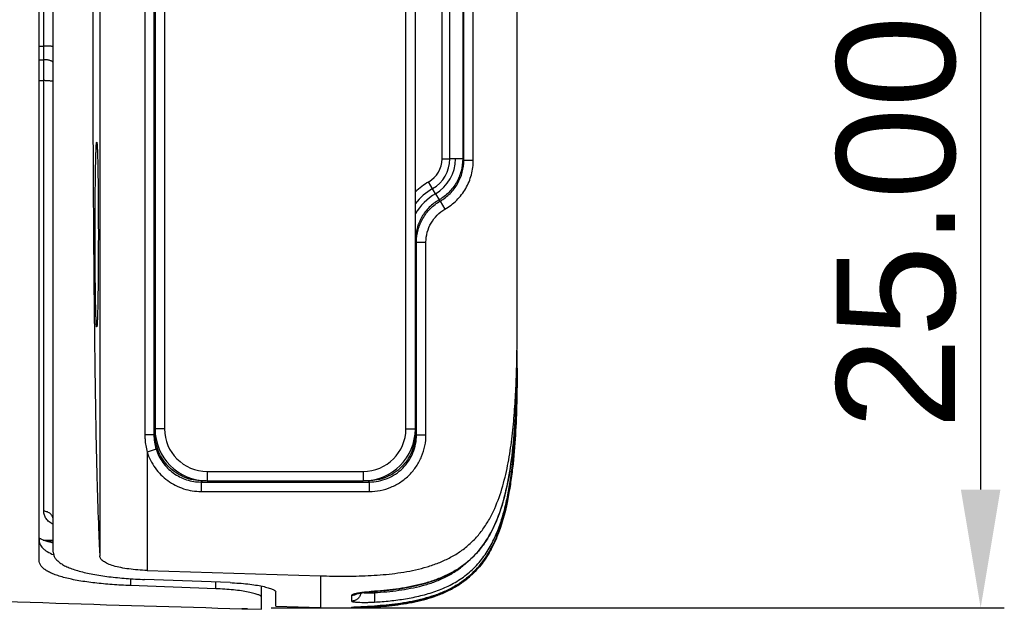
# Model space of a CAD drawing. Header units: millimetres. Extents: x 2984 to 3412, y -1556 to -1253.
# Tile 37 of 53: x 3251 to 3272, y -1403 to -1390. Entities that reach past the tile are written whole.
import ezdxf

# ---------------------------------------------------------------- set-up
doc = ezdxf.new("R2010")
doc.units = ezdxf.units.MM
doc.layers.add('06___PRT_ALL_SURFS', color=7, linetype='Continuous')
doc.styles.add('HANA', font='arial.ttf')
doc.dimstyles.new('HANA$0', dxfattribs={"dimtxt": 2.5, "dimasz": 2.5, "dimexe": 0.5, "dimexo": 0.2, "dimgap": 0.5, "dimtad": 1, "dimzin": 1, "dimdsep": 46, "dimtxsty": 'HANA', "dimcen": 0, "dimclrd": 3, "dimclre": 3, "dimclrt": 4, "dimadec": 0, "dimazin": 0, "dimtfac": 1, "dimtmove": 0, "dimatfit": 3, "dimfxl": 1, "dimtzin": 0, "dimarcsym": 0})

# ---------------------------------------------------------------- blocks, each defined once
blk = doc.blocks.new('*D42')
at = {"color": 4, "lineweight": -2}
for p, q in [((3256.389, -1377.62), (3271.882, -1377.62)), ((3256.389, -1402.617), (3271.882, -1402.617))]:
    blk.add_line(p, q, dxfattribs=at)
at = {"color": 3, "lineweight": -2}
blk.add_line((3271.382, -1380.12), (3271.382, -1400.117), dxfattribs=at)
at = {"color": 3}
for points in [[(3271.799, -1380.12), (3270.965, -1380.12), (3271.382, -1377.62)], [(3270.965, -1400.117), (3271.799, -1400.117), (3271.382, -1402.617)]]:
    blk.add_solid(points, dxfattribs=at)
at = {"layer": 'Defpoints', "color": 0}
for p in [(3256.189, -1377.62), (3256.189, -1402.617), (3271.382, -1402.617)]:
    blk.add_point(p, dxfattribs=at)
at = {"color": 3, "insert": (3269.605, -1390.119), "char_height": 2.5, "attachment_point": 5, "rotation": 90, "style": 'HANA'}
blk.add_mtext('25.00%%p0.30', dxfattribs=at)

msp = doc.modelspace()

# ---------------------------------------------------------------- linework, layer by layer
at = {"color": 7, "linetype": 'Continuous'}
for p, q in [((3251.489, -1401.61), (3251.489, -1378.655)), ((3252.772, -1378.747), (3252.772, -1401.518)), ((3251.789, -1401.437), (3251.789, -1378.828)), ((3251.589, -1400.575), (3251.589, -1379.69)), ((3253.724, -1382.307), (3253.724, -1398.958)), ((3253.914, -1382.307), (3253.914, -1398.958)), ((3253.939, -1382.432), (3253.939, -1398.832)), ((3254.139, -1382.432), (3254.139, -1398.832)), ((3259.239, -1398.832), (3259.239, -1382.432)), ((3259.439, -1398.832), (3259.439, -1382.432)), ((3261.589, -1396.722), (3261.589, -1383.543)), ((3260.463, -1393.158), (3260.463, -1387.107)), ((3260.663, -1393.158), (3260.663, -1387.107)), ((3260.002, -1393.132), (3260.002, -1387.132)), ((3260.166, -1393.132), (3260.166, -1387.132)), ((3260.439, -1387.132), (3260.439, -1393.133)), ((3251.489, -1390.752), (3251.589, -1390.752)), ((3251.489, -1391.039), (3251.589, -1391.039)), ((3251.489, -1391.481), (3251.589, -1391.481)), ((3260.002, -1393.132), (3260.166, -1393.132)), ((3260.439, -1393.133), (3260.166, -1393.132)), ((3260.463, -1393.158), (3260.439, -1393.133)), ((3260.463, -1393.158), (3260.663, -1393.158)), ((3259.864, -1393.869), (3259.72, -1393.62)), ((3259.864, -1393.869), (3259.939, -1393.999)), ((3259.964, -1394.024), (3259.939, -1393.999)), ((3259.964, -1394.024), (3260.063, -1394.197)), ((3259.463, -1394.889), (3259.439, -1394.865)), ((3259.463, -1394.889), (3259.663, -1394.889)), ((3259.463, -1398.958), (3259.463, -1394.889)), ((3259.663, -1398.958), (3259.663, -1394.889)), ((3261.589, -1397.609), (3261.589, -1397.18)), ((3261.587, -1397.505), (3261.589, -1397.505)), ((3261.589, -1397.609), (3261.589, -1397.609)), ((3261.588, -1397.83), (3261.588, -1397.766)), ((3261.588, -1397.83), (3261.588, -1397.766)), ((3253.914, -1398.958), (3253.724, -1398.958)), ((3253.939, -1398.933), (3253.914, -1398.958)), ((3254.139, -1398.832), (3253.939, -1398.832)), ((3253.939, -1398.933), (3253.939, -1398.85)), ((3253.943, -1398.933), (3253.939, -1398.933)), ((3259.239, -1398.832), (3259.439, -1398.832)), ((3259.434, -1398.933), (3259.439, -1398.933)), ((3259.439, -1398.85), (3259.439, -1398.933)), ((3259.439, -1398.933), (3259.463, -1398.958)), ((3259.463, -1398.958), (3259.663, -1398.958)), ((3253.962, -1399.263), (3253.771, -1399.324)), ((3253.771, -1399.324), (3253.771, -1401.825)), ((3255.039, -1399.732), (3258.339, -1399.732)), ((3255.039, -1399.732), (3255.039, -1399.932)), ((3258.339, -1399.732), (3258.339, -1399.932)), ((3254.938, -1399.932), (3254.913, -1399.957)), ((3254.913, -1399.957), (3258.464, -1399.957)), ((3254.913, -1399.957), (3254.913, -1400.157)), ((3254.938, -1399.928), (3254.938, -1399.932)), ((3255.021, -1399.932), (3254.938, -1399.932)), ((3255.039, -1399.932), (3258.339, -1399.932)), ((3258.439, -1399.932), (3258.356, -1399.932)), ((3258.439, -1399.928), (3258.439, -1399.932)), ((3258.439, -1399.932), (3258.464, -1399.957)), ((3258.464, -1399.957), (3258.464, -1400.157)), ((3254.913, -1400.157), (3258.464, -1400.157)), ((3251.577, -1401.185), (3251.589, -1401.185)), ((3251.589, -1401.185), (3251.789, -1401.185)), ((3251.789, -1401.212), (3251.644, -1401.209)), ((3253.771, -1401.825), (3257.434, -1401.938)), ((3253.419, -1401.999), (3253.419, -1402.144)), ((3255.524, -1402.082), (3253.719, -1402.015)), ((3255.224, -1402.21), (3255.224, -1402.071)), ((3257.434, -1401.938), (3257.436, -1402.607)), ((3255.224, -1402.21), (3253.419, -1402.144)), ((3256.189, -1402.645), (3256.189, -1402.155)), ((3256.489, -1402.579), (3256.489, -1402.278)), ((3258.316, -1402.294), (3258.335, -1402.291)), ((3258.335, -1402.291), (3258.356, -1402.289)), ((3258.356, -1402.289), (3258.377, -1402.286)), ((3258.377, -1402.286), (3258.4, -1402.284)), ((3258.4, -1402.284), (3258.423, -1402.281)), ((3258.423, -1402.281), (3258.448, -1402.278)), ((3258.448, -1402.278), (3258.474, -1402.276)), ((3258.474, -1402.276), (3258.501, -1402.274)), ((3258.501, -1402.274), (3258.528, -1402.271)), ((3258.528, -1402.271), (3258.557, -1402.269)), ((3258.557, -1402.269), (3258.641, -1402.263)), ((3258.573, -1402.268), (3258.573, -1402.293)), ((3258.573, -1402.293), (3258.579, -1402.293)), ((3258.573, -1402.293), (3258.579, -1402.293)), ((3258.577, -1402.265), (3258.575, -1402.265)), ((3258.577, -1402.268), (3258.575, -1402.265)), ((3258.092, -1402.354), (3258.092, -1402.471)), ((3255.889, -1402.636), (3255.771, -1402.633)), ((3256.489, -1402.579), (3257.436, -1402.607)), ((3258.139, -1402.6), (3258.092, -1402.604)), ((3258.092, -1402.604), (3258.092, -1402.613)), ((3258.092, -1402.613), (3258.137, -1402.612)), ((3258.117, -1402.601), (3258.117, -1402.602)), ((3258.117, -1402.602), (3258.117, -1402.601)), ((3258.117, -1402.601), (3258.118, -1402.601)), ((3258.118, -1402.601), (3258.119, -1402.601)), ((3258.119, -1402.601), (3258.121, -1402.601)), ((3258.121, -1402.601), (3258.124, -1402.601)), ((3258.124, -1402.601), (3258.129, -1402.601)), ((3258.129, -1402.601), (3258.136, -1402.6)), ((3258.136, -1402.6), (3258.147, -1402.6)), ((3258.137, -1402.612), (3258.294, -1402.609)), ((3258.575, -1402.577), (3258.139, -1402.6)), ((3258.147, -1402.6), (3258.168, -1402.598)), ((3258.168, -1402.598), (3258.202, -1402.597)), ((3258.202, -1402.597), (3258.216, -1402.596)), ((3258.239, -1402.595), (3258.252, -1402.594)), ((3258.279, -1402.593), (3258.294, -1402.592)), ((3258.294, -1402.592), (3258.347, -1402.59)), ((3258.294, -1402.609), (3258.575, -1402.595)), ((3258.347, -1402.59), (3258.433, -1402.585)), ((3258.433, -1402.585), (3258.503, -1402.581)), ((3258.503, -1402.581), (3258.569, -1402.577)), ((3258.569, -1402.577), (3258.64, -1402.572)), ((3258.575, -1402.577), (3258.575, -1402.577)), ((3258.578, -1402.585), (3258.576, -1402.595)), ((3258.578, -1402.577), (3258.578, -1402.585))]:
    msp.add_line(p, q, dxfattribs=at)
for points in [[(3258.641, -1402.263), (3258.721, -1402.256), (3258.801, -1402.248), (3258.879, -1402.24), (3258.956, -1402.231), (3259.033, -1402.221), (3259.109, -1402.21), (3259.184, -1402.198), (3259.257, -1402.185), (3259.33, -1402.171), (3259.402, -1402.156), (3259.473, -1402.14), (3259.542, -1402.123), (3259.611, -1402.105), (3259.678, -1402.086), (3259.744, -1402.065), (3259.809, -1402.044), (3259.872, -1402.022), (3259.934, -1401.998), (3259.994, -1401.973), (3260.053, -1401.947), (3260.111, -1401.92), (3260.167, -1401.892), (3260.221, -1401.863), (3260.274, -1401.833), (3260.325, -1401.802), (3260.374, -1401.769), (3260.422, -1401.736), (3260.468, -1401.702), (3260.514, -1401.667), (3260.557, -1401.63), (3260.6, -1401.593), (3260.641, -1401.554), (3260.681, -1401.515), (3260.72, -1401.474), (3260.758, -1401.431), (3260.795, -1401.387), (3260.832, -1401.342), (3260.867, -1401.294), (3260.902, -1401.245), (3260.936, -1401.194), (3260.969, -1401.142), (3261.001, -1401.087), (3261.032, -1401.031), (3261.063, -1400.974), (3261.092, -1400.914), (3261.12, -1400.854), (3261.147, -1400.792), (3261.173, -1400.729), (3261.197, -1400.664), (3261.221, -1400.598), (3261.244, -1400.532), (3261.265, -1400.464), (3261.286, -1400.395), (3261.306, -1400.325), (3261.324, -1400.254), (3261.342, -1400.182), (3261.36, -1400.109), (3261.376, -1400.035), (3261.391, -1399.959), (3261.406, -1399.882), (3261.42, -1399.805), (3261.434, -1399.725), (3261.446, -1399.645), (3261.459, -1399.563), (3261.47, -1399.48), (3261.481, -1399.396), (3261.491, -1399.31), (3261.501, -1399.223), (3261.51, -1399.135), (3261.518, -1399.046), (3261.526, -1398.956), (3261.534, -1398.864), (3261.541, -1398.772), (3261.547, -1398.678), (3261.553, -1398.584), (3261.558, -1398.488), (3261.563, -1398.391), (3261.567, -1398.294), (3261.571, -1398.195), (3261.575, -1398.096), (3261.578, -1397.995), (3261.581, -1397.894), (3261.583, -1397.792), (3261.585, -1397.689), (3261.586, -1397.585), (3261.587, -1397.481), (3261.588, -1397.375), (3261.589, -1397.269), (3261.589, -1397.18)], [(3258.64, -1402.572), (3258.72, -1402.566), (3258.799, -1402.559), (3258.877, -1402.552), (3258.954, -1402.543), (3259.03, -1402.534), (3259.106, -1402.523), (3259.181, -1402.512), (3259.254, -1402.5), (3259.327, -1402.487), (3259.398, -1402.472), (3259.469, -1402.457), (3259.538, -1402.441), (3259.606, -1402.424), (3259.673, -1402.405), (3259.739, -1402.386), (3259.804, -1402.365), (3259.867, -1402.343), (3259.929, -1402.321), (3259.989, -1402.297), (3260.048, -1402.271), (3260.106, -1402.245), (3260.162, -1402.218), (3260.216, -1402.19), (3260.269, -1402.16), (3260.32, -1402.13), (3260.369, -1402.098), (3260.418, -1402.066), (3260.464, -1402.033), (3260.509, -1401.998), (3260.553, -1401.963), (3260.595, -1401.926), (3260.637, -1401.889), (3260.677, -1401.85), (3260.716, -1401.81), (3260.754, -1401.768), (3260.791, -1401.726), (3260.827, -1401.681), (3260.863, -1401.635), (3260.898, -1401.587), (3260.932, -1401.537), (3260.965, -1401.486), (3260.997, -1401.432), (3261.029, -1401.377), (3261.059, -1401.32), (3261.088, -1401.262), (3261.116, -1401.203), (3261.143, -1401.142), (3261.169, -1401.08), (3261.194, -1401.016), (3261.218, -1400.952), (3261.241, -1400.886), (3261.263, -1400.819), (3261.284, -1400.751), (3261.304, -1400.682), (3261.322, -1400.613), (3261.341, -1400.542), (3261.358, -1400.47), (3261.374, -1400.397), (3261.383, -1400.356)], [(3251.496, -1401.143), (3251.49, -1401.139), (3251.489, -1401.138)], [(3251.563, -1401.178), (3251.548, -1401.172), (3251.535, -1401.166), (3251.524, -1401.159), (3251.513, -1401.154), (3251.504, -1401.148), (3251.496, -1401.143)], [(3251.597, -1401.192), (3251.579, -1401.185), (3251.563, -1401.178)], [(3251.789, -1401.249), (3251.768, -1401.244), (3251.738, -1401.237), (3251.71, -1401.229), (3251.684, -1401.222), (3251.66, -1401.214), (3251.637, -1401.207), (3251.616, -1401.2), (3251.597, -1401.192)], [(3258.192, -1402.319), (3258.192, -1402.319), (3258.192, -1402.319), (3258.193, -1402.318), (3258.194, -1402.318), (3258.195, -1402.318), (3258.197, -1402.317), (3258.199, -1402.316), (3258.202, -1402.316), (3258.205, -1402.315), (3258.208, -1402.314), (3258.211, -1402.313), (3258.215, -1402.312), (3258.22, -1402.311), (3258.224, -1402.31), (3258.229, -1402.309), (3258.235, -1402.308), (3258.24, -1402.307), (3258.246, -1402.306), (3258.253, -1402.304), (3258.26, -1402.303), (3258.267, -1402.302), (3258.274, -1402.301), (3258.282, -1402.299), (3258.29, -1402.298), (3258.298, -1402.297), (3258.307, -1402.295), (3258.316, -1402.294)], [(3258.216, -1402.596), (3258.223, -1402.596), (3258.227, -1402.596)], [(3258.227, -1402.596), (3258.235, -1402.595), (3258.239, -1402.595)], [(3258.252, -1402.594), (3258.256, -1402.594), (3258.265, -1402.594)], [(3258.265, -1402.594), (3258.27, -1402.594), (3258.279, -1402.593)]]:
    msp.add_lwpolyline(points, dxfattribs=at)
for centre, radius, start, end in [((3259.439, -1393.132), 0.563, 300, 0), ((3259.439, -1393.132), 0.727, 300, 0), ((3259.439, -1393.132), 0.85, 300, 0), ((3260.439, -1394.864), 1.437, 120, 134.095), ((3260.439, -1394.864), 1.273, 120, 141.7666), ((3260.439, -1394.864), 1.15, 120, 150.4175), ((3229.572, -1397.186), 32.017, 359.3404, 0.0109), ((3229.027, -1397.611), 32.561, 359.7258, 0.0021), ((3255.039, -1398.832), 1.1, 180, 270), ((3255.039, -1398.832), 0.9, 180, 270), ((3258.339, -1398.832), 1.1, 270, 0), ((3258.339, -1398.832), 0.9, 270, 0), ((3258.99, -1408.069), 5.818, 94.0863, 94.2874), ((3258.436, -1400.908), 1.392, 275.1527, 275.6603), ((3258.089, -1402.404), 0.2, 270.8284, 279.7858), ((3258.089, -1402.412), 0.201, 270.8519, 285.6526), ((3258.089, -1402.413), 0.2, 271.3178, 285.6925), ((3258.089, -1402.413), 0.2, 285.6856, 291.4349), ((3258.061, -1394.436), 8.176, 273.6039, 274.1057)]:
    msp.add_arc(centre, radius, start, end, dxfattribs=at)
for points, knots in [([(3252.772, -1378.747), (3252.766, -1378.852), (3252.755, -1379.083), (3252.733, -1379.626), (3252.708, -1380.461), (3252.683, -1381.647), (3252.662, -1383.058), (3252.645, -1384.66), (3252.628, -1387.04), (3252.62, -1390.132), (3252.628, -1393.225), (3252.645, -1395.604), (3252.662, -1397.206), (3252.683, -1398.618), (3252.708, -1399.803), (3252.733, -1400.639), (3252.755, -1401.182), (3252.766, -1401.413), (3252.772, -1401.518)], [0, 0, 0, 0, 0.013888, 0.03038, 0.071649, 0.123976, 0.186555, 0.257616, 0.33502, 0.5, 0.66498, 0.742384, 0.813444, 0.876023, 0.92835, 0.969619, 0.986111, 1, 1, 1, 1]), ([(3251.789, -1390.763), (3251.789, -1390.762), (3251.787, -1390.761), (3251.784, -1390.761), (3251.78, -1390.759), (3251.773, -1390.759), (3251.765, -1390.758), (3251.75, -1390.756), (3251.728, -1390.755), (3251.698, -1390.754), (3251.664, -1390.753), (3251.627, -1390.752), (3251.602, -1390.752), (3251.589, -1390.752)], [0, 0, 0, 0, 0.007211, 0.022496, 0.046783, 0.080057, 0.122074, 0.172466, 0.296441, 0.447316, 0.619348, 0.805952, 1, 1, 1, 1]), ([(3251.789, -1391.107), (3251.789, -1391.103), (3251.785, -1391.092), (3251.773, -1391.08), (3251.754, -1391.068), (3251.729, -1391.058), (3251.699, -1391.05), (3251.665, -1391.044), (3251.627, -1391.04), (3251.602, -1391.039), (3251.589, -1391.039)], [0, 0, 0, 0, 0.062252, 0.139097, 0.237368, 0.358029, 0.498971, 0.656346, 0.825213, 1, 1, 1, 1]), ([(3251.789, -1391.505), (3251.789, -1391.503), (3251.785, -1391.5), (3251.78, -1391.498), (3251.773, -1391.496), (3251.765, -1391.494), (3251.75, -1391.491), (3251.728, -1391.488), (3251.699, -1391.485), (3251.651, -1391.482), (3251.614, -1391.481), (3251.589, -1391.481)], [0, 0, 0, 0, 0.029891, 0.055852, 0.090057, 0.132496, 0.182925, 0.306084, 0.455272, 0.624997, 1, 1, 1, 1]), ([(3252.673, -1394.732), (3252.673, -1394.607), (3252.673, -1394.361), (3252.675, -1394.058), (3252.676, -1393.826), (3252.678, -1393.663), (3252.68, -1393.511), (3252.682, -1393.37), (3252.685, -1393.242), (3252.687, -1393.128), (3252.69, -1393.029), (3252.693, -1392.957), (3252.695, -1392.907), (3252.696, -1392.876), (3252.698, -1392.85), (3252.699, -1392.827), (3252.701, -1392.81), (3252.702, -1392.798), (3252.704, -1392.791), (3252.704, -1392.787), (3252.705, -1392.784), (3252.706, -1392.783), (3252.706, -1392.783)], [0, 0, 0, 0, 0.192814, 0.37843, 0.466329, 0.549841, 0.628177, 0.700602, 0.766432, 0.825048, 0.8759, 0.918509, 0.936595, 0.952477, 0.96612, 0.977492, 0.986569, 0.993336, 0.995853, 0.997793, 0.999166, 1, 1, 1, 1]), ([(3252.706, -1392.783), (3252.706, -1392.783), (3252.707, -1392.782), (3252.708, -1392.784), (3252.709, -1392.786), (3252.71, -1392.789), (3252.71, -1392.794), (3252.711, -1392.8), (3252.712, -1392.807), (3252.713, -1392.818), (3252.715, -1392.836), (3252.716, -1392.86), (3252.718, -1392.889), (3252.72, -1392.937), (3252.723, -1393.008), (3252.726, -1393.105), (3252.728, -1393.218), (3252.731, -1393.346), (3252.733, -1393.488), (3252.735, -1393.643), (3252.737, -1393.807), (3252.739, -1394.044), (3252.74, -1394.353), (3252.741, -1394.604), (3252.741, -1394.732)], [0, 0, 0, 0, 0.000451, 0.001105, 0.002292, 0.004066, 0.006439, 0.009416, 0.012998, 0.017184, 0.027361, 0.039928, 0.054855, 0.072108, 0.113415, 0.163448, 0.221714, 0.287642, 0.360581, 0.439815, 0.524563, 0.613994, 0.803346, 1, 1, 1, 1]), ([(3260.439, -1393.133), (3260.439, -1393.22), (3260.416, -1393.395), (3260.315, -1393.638), (3260.154, -1393.848), (3260.014, -1393.955), (3259.939, -1393.999)], [0, 0, 0, 0, 0.249998, 0.499996, 0.749994, 1, 1, 1, 1]), ([(3259.964, -1394.024), (3260.039, -1393.98), (3260.179, -1393.873), (3260.34, -1393.663), (3260.441, -1393.42), (3260.463, -1393.245), (3260.463, -1393.158)], [0, 0, 0, 0, 0.249964, 0.500001, 0.750142, 1, 1, 1, 1]), ([(3260.063, -1394.197), (3260.154, -1394.145), (3260.322, -1394.016), (3260.515, -1393.764), (3260.636, -1393.472), (3260.663, -1393.262), (3260.663, -1393.158)], [0, 0, 0, 0, 0.249978, 0.50003, 0.75017, 1, 1, 1, 1]), ([(3259.939, -1393.999), (3259.864, -1394.042), (3259.725, -1394.147), (3259.566, -1394.354), (3259.464, -1394.594), (3259.44, -1394.767), (3259.439, -1394.853)], [0, 0, 0, 0, 0.249999, 0.499997, 0.749996, 1, 1, 1, 1]), ([(3259.463, -1394.889), (3259.463, -1394.802), (3259.487, -1394.627), (3259.588, -1394.384), (3259.748, -1394.174), (3259.888, -1394.067), (3259.964, -1394.024)], [0, 0, 0, 0, 0.250108, 0.500119, 0.750077, 1, 1, 1, 1]), ([(3259.663, -1394.889), (3259.663, -1394.82), (3259.682, -1394.68), (3259.763, -1394.485), (3259.891, -1394.317), (3260.003, -1394.231), (3260.063, -1394.197)], [0, 0, 0, 0, 0.250136, 0.500149, 0.750092, 1, 1, 1, 1]), ([(3252.706, -1396.682), (3252.706, -1396.682), (3252.705, -1396.68), (3252.704, -1396.678), (3252.704, -1396.674), (3252.702, -1396.667), (3252.701, -1396.655), (3252.699, -1396.637), (3252.698, -1396.615), (3252.696, -1396.589), (3252.695, -1396.558), (3252.693, -1396.508), (3252.69, -1396.436), (3252.687, -1396.337), (3252.685, -1396.223), (3252.682, -1396.095), (3252.68, -1395.954), (3252.678, -1395.801), (3252.676, -1395.639), (3252.675, -1395.407), (3252.673, -1395.104), (3252.673, -1394.858), (3252.673, -1394.732)], [0, 0, 0, 0, 0.000834, 0.002207, 0.004149, 0.006666, 0.013436, 0.022517, 0.033893, 0.047541, 0.06343, 0.081523, 0.124149, 0.175021, 0.23366, 0.299514, 0.371965, 0.450329, 0.533868, 0.621801, 0.807497, 1, 1, 1, 1]), ([(3252.741, -1394.732), (3252.741, -1394.861), (3252.74, -1395.112), (3252.739, -1395.421), (3252.737, -1395.658), (3252.735, -1395.823), (3252.733, -1395.977), (3252.731, -1396.119), (3252.728, -1396.247), (3252.726, -1396.36), (3252.723, -1396.457), (3252.72, -1396.528), (3252.718, -1396.576), (3252.716, -1396.605), (3252.715, -1396.629), (3252.713, -1396.647), (3252.712, -1396.658), (3252.711, -1396.665), (3252.71, -1396.671), (3252.71, -1396.676), (3252.709, -1396.679), (3252.708, -1396.681), (3252.707, -1396.683), (3252.706, -1396.682), (3252.706, -1396.682)], [0, 0, 0, 0, 0.196962, 0.386235, 0.475633, 0.560353, 0.639559, 0.712472, 0.778375, 0.836619, 0.886632, 0.927922, 0.945168, 0.960089, 0.97265, 0.982823, 0.987008, 0.990588, 0.993564, 0.995936, 0.997709, 0.998896, 0.999549, 1, 1, 1, 1]), ([(3257.434, -1401.938), (3257.602, -1401.943), (3257.938, -1401.949), (3258.443, -1401.939), (3258.946, -1401.9), (3259.362, -1401.834), (3259.688, -1401.75), (3259.927, -1401.669), (3260.157, -1401.566), (3260.375, -1401.438), (3260.575, -1401.284), (3260.753, -1401.104), (3260.907, -1400.904), (3261.079, -1400.614), (3261.239, -1400.224), (3261.369, -1399.736), (3261.456, -1399.239), (3261.514, -1398.738), (3261.552, -1398.235), (3261.582, -1397.563), (3261.589, -1397.058), (3261.589, -1396.722)], [0, 0, 0, 0, 0.06251, 0.125019, 0.187523, 0.250016, 0.281272, 0.312526, 0.343776, 0.375023, 0.406267, 0.43751, 0.468756, 0.500005, 0.562461, 0.624951, 0.687455, 0.749963, 0.812473, 0.874983, 1, 1, 1, 1]), ([(3261.548, -1398.961), (3261.564, -1398.719), (3261.584, -1398.233), (3261.589, -1397.747), (3261.589, -1397.505)], [0, 0, 0, 0, 0.499994, 1, 1, 1, 1]), ([(3261.587, -1397.555), (3261.584, -1397.747), (3261.576, -1398.131), (3261.549, -1398.707), (3261.5, -1399.282), (3261.446, -1399.663), (3261.412, -1399.852)], [0, 0, 0, 0, 0.250011, 0.500019, 0.750021, 1, 1, 1, 1]), ([(3261.589, -1397.586), (3261.589, -1397.815), (3261.584, -1398.274), (3261.566, -1398.732), (3261.553, -1398.961)], [0, 0, 0, 0, 0.500005, 1, 1, 1, 1]), ([(3261.554, -1398.961), (3261.565, -1398.773), (3261.581, -1398.396), (3261.587, -1398.019), (3261.588, -1397.83)], [0, 0, 0, 0, 0.499997, 1, 1, 1, 1]), ([(3253.724, -1398.958), (3253.724, -1398.989), (3253.728, -1399.112), (3253.748, -1399.235), (3253.771, -1399.324)], [0, 0, 0, 0, 0.250838, 1, 1, 1, 1]), ([(3253.914, -1398.958), (3253.914, -1399.009), (3253.922, -1399.113), (3253.946, -1399.214), (3253.962, -1399.263)], [0, 0, 0, 0, 0.499375, 1, 1, 1, 1]), ([(3254.938, -1399.932), (3254.873, -1399.932), (3254.742, -1399.919), (3254.553, -1399.862), (3254.38, -1399.769), (3254.227, -1399.644), (3254.102, -1399.492), (3254.009, -1399.318), (3253.952, -1399.129), (3253.939, -1398.998), (3253.939, -1398.933)], [0, 0, 0, 0, 0.125, 0.249999, 0.374998, 0.499998, 0.624998, 0.749997, 0.874997, 1, 1, 1, 1]), ([(3259.439, -1398.933), (3259.439, -1398.998), (3259.426, -1399.129), (3259.368, -1399.318), (3259.276, -1399.492), (3259.15, -1399.644), (3258.998, -1399.769), (3258.824, -1399.862), (3258.635, -1399.919), (3258.505, -1399.932), (3258.439, -1399.932)], [0, 0, 0, 0, 0.125, 0.249999, 0.374998, 0.499998, 0.624998, 0.749997, 0.874997, 1, 1, 1, 1]), ([(3258.464, -1400.157), (3258.543, -1400.157), (3258.7, -1400.142), (3258.926, -1400.073), (3259.135, -1399.961), (3259.318, -1399.811), (3259.468, -1399.628), (3259.579, -1399.419), (3259.648, -1399.193), (3259.663, -1399.036), (3259.663, -1398.958)], [0, 0, 0, 0, 0.125079, 0.250129, 0.375136, 0.500118, 0.625101, 0.750112, 0.875186, 1, 1, 1, 1]), ([(3258.464, -1399.957), (3258.529, -1399.957), (3258.661, -1399.944), (3258.849, -1399.887), (3259.023, -1399.794), (3259.176, -1399.669), (3259.301, -1399.517), (3259.394, -1399.343), (3259.451, -1399.154), (3259.463, -1399.023), (3259.463, -1398.958)], [0, 0, 0, 0, 0.125092, 0.250145, 0.375146, 0.500118, 0.625091, 0.750095, 0.875172, 1, 1, 1, 1]), ([(3258.575, -1402.492), (3258.685, -1402.486), (3258.904, -1402.468), (3259.231, -1402.426), (3259.554, -1402.361), (3259.871, -1402.269), (3260.176, -1402.142), (3260.459, -1401.971), (3260.709, -1401.754), (3260.918, -1401.497), (3261.084, -1401.211), (3261.213, -1400.907), (3261.312, -1400.592), (3261.388, -1400.27), (3261.446, -1399.945), (3261.506, -1399.509), (3261.534, -1399.18), (3261.548, -1398.961)], [0, 0, 0, 0, 0.062472, 0.124945, 0.187416, 0.249883, 0.31234, 0.374786, 0.437232, 0.499696, 0.56219, 0.624711, 0.687249, 0.749796, 0.812348, 0.874902, 1, 1, 1, 1]), ([(3261.553, -1398.961), (3261.539, -1399.195), (3261.51, -1399.546), (3261.448, -1400.01), (3261.407, -1400.241), (3261.383, -1400.356)], [0, 0, 0, 0, 0.499986, 0.749998, 1, 1, 1, 1]), ([(3261.387, -1400.357), (3261.411, -1400.242), (3261.452, -1400.011), (3261.513, -1399.546), (3261.541, -1399.195), (3261.554, -1398.961)], [0, 0, 0, 0, 0.250004, 0.500016, 1, 1, 1, 1]), ([(3253.771, -1399.324), (3253.791, -1399.384), (3253.839, -1399.501), (3253.937, -1399.663), (3254.06, -1399.807), (3254.204, -1399.931), (3254.365, -1400.03), (3254.54, -1400.103), (3254.725, -1400.147), (3254.851, -1400.157), (3254.913, -1400.157)], [0, 0, 0, 0, 0.125038, 0.250058, 0.375062, 0.500066, 0.625085, 0.750125, 0.875282, 1, 1, 1, 1]), ([(3253.962, -1399.263), (3253.978, -1399.313), (3254.018, -1399.411), (3254.1, -1399.546), (3254.202, -1399.666), (3254.322, -1399.769), (3254.457, -1399.851), (3254.603, -1399.912), (3254.756, -1399.949), (3254.861, -1399.957), (3254.913, -1399.957)], [0, 0, 0, 0, 0.125039, 0.250054, 0.375049, 0.500045, 0.625059, 0.7501, 0.875264, 1, 1, 1, 1]), ([(3261.412, -1399.852), (3261.381, -1400.021), (3261.325, -1400.273), (3261.223, -1400.602), (3261.128, -1400.842), (3261.013, -1401.074), (3260.875, -1401.292), (3260.71, -1401.491), (3260.52, -1401.667), (3260.309, -1401.816), (3260.081, -1401.937), (3259.841, -1402.034), (3259.513, -1402.135), (3259.09, -1402.218), (3258.748, -1402.253), (3258.577, -1402.265)], [0, 0, 0, 0, 0.125066, 0.187613, 0.250156, 0.312691, 0.375216, 0.43773, 0.500233, 0.562729, 0.625221, 0.687709, 0.750193, 0.875089, 1, 1, 1, 1]), ([(3261.383, -1400.356), (3261.349, -1400.517), (3261.288, -1400.757), (3261.178, -1401.067), (3261.077, -1401.293), (3260.956, -1401.508), (3260.811, -1401.709), (3260.643, -1401.89), (3260.452, -1402.048), (3260.243, -1402.18), (3260.021, -1402.288), (3259.789, -1402.373), (3259.472, -1402.463), (3259.067, -1402.536), (3258.739, -1402.566), (3258.575, -1402.577)], [0, 0, 0, 0, 0.125067, 0.187615, 0.250155, 0.312685, 0.375201, 0.437706, 0.500201, 0.562692, 0.625182, 0.687671, 0.750157, 0.875071, 1, 1, 1, 1]), ([(3258.647, -1402.591), (3258.808, -1402.579), (3259.051, -1402.554), (3259.371, -1402.5), (3259.608, -1402.446), (3259.842, -1402.376), (3260.069, -1402.287), (3260.286, -1402.176), (3260.489, -1402.041), (3260.674, -1401.881), (3260.836, -1401.699), (3260.976, -1401.498), (3261.092, -1401.284), (3261.189, -1401.06), (3261.296, -1400.753), (3261.355, -1400.516), (3261.387, -1400.357)], [0, 0, 0, 0, 0.12493, 0.187408, 0.249888, 0.312369, 0.374851, 0.437333, 0.499818, 0.562309, 0.624809, 0.687324, 0.749852, 0.81239, 0.874936, 1, 1, 1, 1]), ([(3261.387, -1400.357), (3261.331, -1400.628), (3261.223, -1401.013), (3261.006, -1401.458), (3260.8, -1401.753), (3260.546, -1402.004), (3260.243, -1402.208), (3259.891, -1402.365), (3259.391, -1402.508), (3258.973, -1402.565), (3258.691, -1402.587)], [0, 0, 0, 0, 0.203931, 0.306516, 0.409102, 0.511687, 0.614273, 0.716858, 0.819444, 1, 1, 1, 1]), ([(3261.387, -1400.357), (3261.331, -1400.628), (3261.223, -1401.013), (3261.006, -1401.458), (3260.8, -1401.753), (3260.546, -1402.004), (3260.243, -1402.208), (3259.891, -1402.365), (3259.391, -1402.508), (3258.973, -1402.565), (3258.692, -1402.587)], [0, 0, 0, 0, 0.203937, 0.306526, 0.409115, 0.511703, 0.614292, 0.716881, 0.81947, 1, 1, 1, 1]), ([(3251.789, -1400.857), (3251.758, -1400.839), (3251.703, -1400.802), (3251.637, -1400.734), (3251.597, -1400.657), (3251.589, -1400.602), (3251.589, -1400.575)], [0, 0, 0, 0, 0.294073, 0.548318, 0.777167, 1, 1, 1, 1]), ([(3251.789, -1400.763), (3251.789, -1400.738), (3251.778, -1400.688), (3251.733, -1400.626), (3251.667, -1400.585), (3251.615, -1400.575), (3251.589, -1400.575)], [0, 0, 0, 0, 0.242911, 0.490038, 0.742998, 1, 1, 1, 1]), ([(3234.553, -1401.139), (3234.82, -1401.184), (3236.34, -1401.434), (3239.135, -1401.794), (3243.073, -1402.126), (3247.233, -1402.351), (3251.571, -1402.51), (3254.433, -1402.593), (3255.771, -1402.633)], [0, 0, 0, 0, 0.040958, 0.23296, 0.424962, 0.616964, 0.808967, 1, 1, 1, 1]), ([(3251.489, -1401.169), (3251.489, -1401.186), (3251.492, -1401.219), (3251.506, -1401.266), (3251.531, -1401.311), (3251.565, -1401.354), (3251.609, -1401.393), (3251.685, -1401.444), (3251.75, -1401.474), (3251.796, -1401.491)], [0, 0, 0, 0, 0.103953, 0.207232, 0.313687, 0.427001, 0.550288, 0.685932, 1, 1, 1, 1]), ([(3251.789, -1401.437), (3251.789, -1401.457), (3251.795, -1401.499), (3251.823, -1401.558), (3251.868, -1401.614), (3251.93, -1401.666), (3252.009, -1401.715), (3252.104, -1401.76), (3252.214, -1401.802), (3252.339, -1401.84), (3252.478, -1401.875), (3252.687, -1401.917), (3252.973, -1401.96), (3253.337, -1401.996), (3253.59, -1402.01), (3253.719, -1402.015)], [0, 0, 0, 0, 0.028609, 0.058522, 0.091697, 0.129567, 0.173027, 0.222544, 0.278271, 0.340131, 0.407865, 0.48107, 0.641691, 0.81677, 1, 1, 1, 1]), ([(3253.419, -1402.144), (3253.29, -1402.139), (3253.038, -1402.126), (3252.674, -1402.092), (3252.389, -1402.053), (3252.181, -1402.013), (3252.042, -1401.981), (3251.916, -1401.946), (3251.806, -1401.907), (3251.711, -1401.866), (3251.632, -1401.821), (3251.569, -1401.773), (3251.523, -1401.722), (3251.495, -1401.667), (3251.489, -1401.628), (3251.489, -1401.61)], [0, 0, 0, 0, 0.184626, 0.361071, 0.522958, 0.596716, 0.664917, 0.727123, 0.78303, 0.832505, 0.875633, 0.912808, 0.944862, 0.973229, 1, 1, 1, 1]), ([(3253.771, -1401.825), (3253.706, -1401.823), (3253.577, -1401.816), (3253.39, -1401.796), (3253.219, -1401.768), (3253.07, -1401.732), (3252.963, -1401.694), (3252.892, -1401.66), (3252.851, -1401.634), (3252.817, -1401.607), (3252.793, -1401.579), (3252.777, -1401.549), (3252.772, -1401.528), (3252.772, -1401.518)], [0, 0, 0, 0, 0.180334, 0.353709, 0.513773, 0.655254, 0.774397, 0.825006, 0.869619, 0.908532, 0.942389, 0.972313, 1, 1, 1, 1]), ([(3258.579, -1402.293), (3258.748, -1402.282), (3259.003, -1402.259), (3259.339, -1402.204), (3259.588, -1402.148), (3259.832, -1402.073), (3260.068, -1401.974), (3260.291, -1401.848), (3260.426, -1401.743), (3260.489, -1401.686)], [0, 0, 0, 0, 0.249978, 0.37499, 0.500002, 0.62501, 0.750011, 0.875004, 1, 1, 1, 1]), ([(3255.524, -1402.082), (3255.588, -1402.085), (3255.712, -1402.091), (3255.893, -1402.108), (3256.058, -1402.13), (3256.183, -1402.153), (3256.271, -1402.173), (3256.326, -1402.188), (3256.374, -1402.203), (3256.414, -1402.218), (3256.442, -1402.231), (3256.46, -1402.241), (3256.476, -1402.253), (3256.489, -1402.266), (3256.489, -1402.278)], [0, 0, 0, 0, 0.191204, 0.374078, 0.542087, 0.689465, 0.75388, 0.811416, 0.861655, 0.904276, 0.939101, 0.953603, 0.966212, 1, 1, 1, 1]), ([(3256.189, -1402.389), (3256.189, -1402.385), (3256.186, -1402.377), (3256.178, -1402.37), (3256.166, -1402.36), (3256.146, -1402.348), (3256.114, -1402.335), (3256.074, -1402.321), (3256.026, -1402.308), (3255.97, -1402.294), (3255.882, -1402.276), (3255.757, -1402.255), (3255.529, -1402.227), (3255.348, -1402.215), (3255.224, -1402.21)], [0, 0, 0, 0, 0.013394, 0.022068, 0.032464, 0.058951, 0.0934, 0.135815, 0.185983, 0.243559, 0.308101, 0.455936, 0.624564, 1, 1, 1, 1]), ([(3258.287, -1402.299), (3258.284, -1402.322), (3258.269, -1402.368), (3258.224, -1402.424), (3258.163, -1402.462), (3258.115, -1402.471), (3258.092, -1402.471)], [0, 0, 0, 0, 0.249587, 0.499438, 0.749611, 1, 1, 1, 1]), ([(3258.214, -1402.307), (3258.196, -1402.31), (3258.172, -1402.316), (3258.142, -1402.324), (3258.124, -1402.33), (3258.11, -1402.336), (3258.099, -1402.342), (3258.092, -1402.349), (3258.092, -1402.354)], [0, 0, 0, 0, 0.397258, 0.559832, 0.697047, 0.80846, 0.894411, 1, 1, 1, 1]), ([(3258.555, -1402.267), (3258.492, -1402.272), (3258.402, -1402.28), (3258.288, -1402.294), (3258.237, -1402.303), (3258.214, -1402.307)], [0, 0, 0, 0, 0.548843, 0.791112, 1, 1, 1, 1]), ([(3258.333, -1402.292), (3258.347, -1402.294), (3258.379, -1402.298), (3258.455, -1402.301), (3258.517, -1402.298), (3258.561, -1402.294)], [0, 0, 0, 0, 0.188666, 0.426728, 1, 1, 1, 1]), ([(3258.573, -1402.293), (3258.574, -1402.305), (3258.575, -1402.33), (3258.577, -1402.365), (3258.578, -1402.398), (3258.578, -1402.427), (3258.578, -1402.452), (3258.578, -1402.469), (3258.577, -1402.48), (3258.577, -1402.485), (3258.576, -1402.489), (3258.576, -1402.491), (3258.575, -1402.492)], [0, 0, 0, 0, 0.186572, 0.366517, 0.533589, 0.681961, 0.806483, 0.902868, 0.939459, 0.967907, 0.988057, 1, 1, 1, 1]), ([(3258.21, -1402.314), (3258.193, -1402.326), (3258.155, -1402.347), (3258.113, -1402.354), (3258.092, -1402.354)], [0, 0, 0, 0, 0.499606, 1, 1, 1, 1]), ([(3258.092, -1402.471), (3258.092, -1402.473), (3258.094, -1402.475), (3258.097, -1402.477), (3258.103, -1402.48), (3258.114, -1402.483), (3258.13, -1402.486), (3258.15, -1402.489), (3258.174, -1402.492), (3258.202, -1402.494), (3258.246, -1402.497), (3258.309, -1402.499), (3258.392, -1402.499), (3258.482, -1402.497), (3258.544, -1402.494), (3258.575, -1402.492)], [0, 0, 0, 0, 0.009573, 0.016715, 0.02584, 0.050433, 0.083664, 0.125415, 0.17539, 0.233173, 0.298258, 0.447918, 0.618947, 0.80517, 1, 1, 1, 1])]:
    msp.add_open_spline(points, degree=3, knots=knots, dxfattribs=at)
msp.add_open_spline([(3258.576, -1402.595), (3258.576, -1402.595), (3258.575, -1402.595), (3258.575, -1402.595)], degree=3, dxfattribs=at)
at = {"layer": '06___PRT_ALL_SURFS', "color": 7, "linetype": 'Continuous'}
msp.add_line((3255.771, -1402.633), (3256.189, -1402.645), dxfattribs=at)

# ---------------------------------------------------------------- dimensions: what is measured, and where the dimension line sits
at = {"color": 3}
dim = msp.add_linear_dim(base=(3271.382, -1402.617), p1=(3256.189, -1377.62), p2=(3256.189, -1402.617), angle=90, dimstyle='HANA$0', override={"dimclre": 4, "dimclrt": 3, "dimtol": 1, "dimtp": 0.3, "dimtm": 0.3, "dimtfillclr": 3}, dxfattribs=at)
dim.commit()
dim.dimension.update_dxf_attribs({"geometry": '*D42', "text_midpoint": (3269.605, -1390.119)})

doc.saveas('drawing.dxf')
